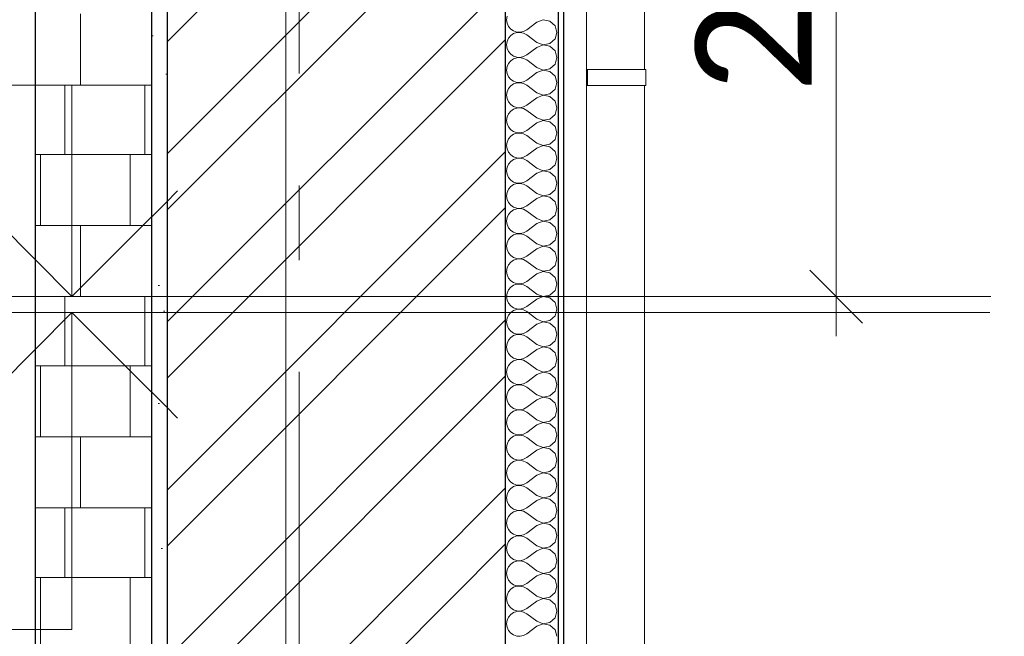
# Model space of a CAD drawing. Header units: millimetres. Extents: x -28821 to 130709, y -7627 to 10914.
# Tile 81 of 111: x 115726 to 117590, y -1549 to -382. Entities that reach past the tile are written whole.
import ezdxf
from ezdxf.enums import TextEntityAlignment as Align

# ---------------------------------------------------------------- set-up
doc = ezdxf.new("R2010")
doc.units = ezdxf.units.MM
doc.header["$MEASUREMENT"] = 0
doc.set_wipeout_variables(frame=1)
doc.linetypes.add('Wipeout_Contour', pattern=[1000, 0, -1000])
doc.linetypes.add('Штрих-Штриховая', pattern=[1093.611073, 529.166651, -211.666656, 141.111112, -211.666656])
for name, color, linetype, lineweight in [('2D - Общий_Ном._пера__74', 255, 'Continuous', 0), ('Конструктив - Стены Несущие_Ном._пера__101', 253, 'Continuous', 5), ('Конструктив - Стены Несущие_Ном._пера__21', 7, 'Continuous', 30), ('Новый_1 ВОДОСТОК_Ном._пера__141', 7, 'Continuous', 20), ('Новый_1_  перегородки НОВЫЕ_Ном._пера__1', 7, 'Continuous', 15), ('Новый_1_  перегородки НОВЫЕ_Ном._пера__21', 7, 'Continuous', 30), ('Размер - Осевые Размеры_Ном._пера__1', 7, 'Continuous', 15), ('Размер - Отметка Уровня_Ном._пера__120', 7, 'Continuous', 5), ('Элемент Модели - Оси_Ном._пера__1', 7, 'Continuous', 15), ('Элемент Модели - Оси_Ном._пера__2', 8, 'Continuous', 15)]:
    doc.layers.add(name, color=color, linetype=linetype, lineweight=lineweight)
for name, color, linetype in [('Конструктив - Стены Несущие', 7, 'Continuous'), ('Новый_1 ВОДОСТОК', 7, 'Continuous'), ('Новый_1_  перегородки НОВЫЕ', 7, 'Continuous'), ('Размер - Осевые Размеры', 7, 'Continuous'), ('Размер - Отметка Уровня', 7, 'Continuous'), ('Элемент Модели - Оси', 7, 'Continuous')]:
    doc.layers.add(name, color=color, linetype=linetype)
doc.styles.add('СГЕНЕРИР_СТИЛЬ_1', font='arial.ttf')
doc.styles.add('СГЕНЕРИР_СТИЛЬ_3', font='calibri.ttf')
doc.dimstyles.new('СГЕНЕРИР_СТИЛЬ__5', dxfattribs={"dimtxt": 220.000005, "dimasz": 95, "dimexe": 0.18, "dimexo": 50, "dimgap": 0, "dimtad": 1, "dimdec": 0, "dimzin": 0, "dimdsep": 46, "dimtxsty": 'СГЕНЕРИР_СТИЛЬ_3', "dimblk": 'ARROWHEAD_6', "dimblk1": 'ARROWHEAD_6', "dimblk2": 'ARROWHEAD_6', "dimcen": 0.09, "dimclrd": 7, "dimclre": 7, "dimclrt": 7, "dimazin": 0, "dimtfac": 1, "dimtdec": 4, "dimtmove": 0, "dimatfit": 3, "dimfxl": 1, "dimtolj": 1, "dimtzin": 0, "dimarcsym": 0})
pattern_1 = [(45, (90931.04, -2556.36), (-111.3693, 111.3693), [0, -105, 0, -157.5]), (110, (91281.04, -2556.36), (148.0016, 53.8682), [0, -77, 0, -133])]

# ---------------------------------------------------------------- blocks, each defined once
blk = doc.blocks.new('*X498', base_point=(90931, -2906.4))
at = {"layer": 'Новый_1_  перегородки НОВЫЕ_Ном._пера__1', "color": 7, "linetype": 'Continuous', "lineweight": 15}
for p, q in [((115841.3, -506.4), (115841.3, -371.6)), ((115755.1, -506.4), (115975.3, -506.4)), ((115811.1, -637.7), (115811.1, -506.4)), ((115962.6, -637.7), (115962.6, -506.4)), ((115755.1, -637.7), (115975.3, -637.7)), ((115765.1, -771.6), (115765.1, -637.7)), ((115935.1, -771.6), (115935.1, -637.7)), ((115755.1, -771.6), (115975.3, -771.6)), ((115841.3, -906.4), (115841.3, -771.6)), ((115755.1, -906.4), (115975.3, -906.4)), ((115811.1, -1037.7), (115811.1, -906.4)), ((115962.6, -1037.7), (115962.6, -906.4)), ((115755.1, -1037.7), (115975.3, -1037.7)), ((115765.1, -1171.6), (115765.1, -1037.7)), ((115935.1, -1171.6), (115935.1, -1037.7)), ((115755.1, -1171.6), (115975.3, -1171.6)), ((115841.3, -1306.4), (115841.3, -1171.6)), ((115755.1, -1306.4), (115975.3, -1306.4)), ((115811.1, -1437.7), (115811.1, -1306.4)), ((115962.6, -1437.7), (115962.6, -1306.4)), ((115755.1, -1437.7), (115975.3, -1437.7)), ((115765.1, -1571.6), (115765.1, -1437.7)), ((115935.1, -1571.6), (115935.1, -1437.7))]:
    blk.add_line(p, q, dxfattribs=at)
blk = doc.blocks.new('*X499', base_point=(90931, -2906.4))
at = {"layer": 'Новый_1_  перегородки НОВЫЕ_Ном._пера__1', "color": 7, "linetype": 'Continuous', "lineweight": 15}
for p, q in [((115841.3, -506.4), (115841.3, -371.6)), ((115755.1, -506.4), (115975.3, -506.4)), ((115811.1, -637.7), (115811.1, -506.4)), ((115962.6, -637.7), (115962.6, -506.4)), ((115755.1, -637.7), (115975.3, -637.7)), ((115765.1, -771.6), (115765.1, -637.7)), ((115935.1, -771.6), (115935.1, -637.7)), ((115755.1, -771.6), (115975.3, -771.6)), ((115841.3, -906.4), (115841.3, -771.6)), ((115755.1, -906.4), (115975.3, -906.4)), ((115811.1, -1037.7), (115811.1, -906.4)), ((115962.6, -1037.7), (115962.6, -906.4)), ((115755.1, -1037.7), (115975.3, -1037.7)), ((115765.1, -1171.6), (115765.1, -1037.7)), ((115935.1, -1171.6), (115935.1, -1037.7)), ((115755.1, -1171.6), (115975.3, -1171.6)), ((115841.3, -1306.4), (115841.3, -1171.6)), ((115755.1, -1306.4), (115975.3, -1306.4)), ((115811.1, -1437.7), (115811.1, -1306.4)), ((115962.6, -1437.7), (115962.6, -1306.4)), ((115755.1, -1437.7), (115975.3, -1437.7)), ((115765.1, -1571.6), (115765.1, -1437.7)), ((115935.1, -1571.6), (115935.1, -1437.7))]:
    blk.add_line(p, q, dxfattribs=at)
blk = doc.blocks.new('Элемент Разреза_416_3', base_point=(90931, -2906.4))
at = {"layer": 'Новый_1_  перегородки НОВЫЕ_Ном._пера__21', "color": 7, "linetype": 'Continuous', "lineweight": 30}
blk.add_line((115755.1, 503.6), (115755.1, -2906.4), dxfattribs=at)
at = {"layer": 'Новый_1_  перегородки НОВЫЕ', "lineweight": 0}
for name in ['*X498', '*X499']:
    blk.add_blockref(name, (90931, -2906.4), dxfattribs=at)
blk = doc.blocks.new('Элемент Разреза_553_3', base_point=(90931, -2906.4))
at = {"layer": 'Новый_1 ВОДОСТОК_Ном._пера__141', "color": 7, "linetype": 'Continuous', "lineweight": 20}
for p, q in [((116799.1, 7108.8), (116799.1, -2606.7)), ((116909.1, 1493.3), (116909.1, -476.7)), ((116801.2, -476.7), (116799.2, -476.7)), ((116799.2, -506.7), (116799.2, -476.7)), ((116854.2, -476.7), (116801.2, -476.7)), ((116801.2, -506.7), (116801.2, -476.7)), ((116876, -476.7), (116854.2, -476.7)), ((116894.5, -476.7), (116876, -476.7)), ((116906.9, -476.7), (116894.5, -476.7)), ((116911.2, -476.7), (116906.9, -476.7)), ((116911.2, -506.7), (116911.2, -476.7)), ((116801.2, -506.7), (116799.2, -506.7)), ((116854.2, -506.7), (116801.2, -506.7)), ((116876, -506.7), (116854.2, -506.7)), ((116894.5, -506.7), (116876, -506.7)), ((116906.9, -506.7), (116894.5, -506.7)), ((116911.2, -506.7), (116906.9, -506.7)), ((116909.1, -506.7), (116909.1, -2476.7))]:
    blk.add_line(p, q, dxfattribs=at)
blk = doc.blocks.new('*X648', base_point=(90931, -2906.4))
at = {"layer": 'Конструктив - Стены Несущие_Ном._пера__101', "color": 253, "linetype": 'Continuous', "lineweight": 5}
for p, q in [((116648.6, -376), (116647.7, -382.5)), ((116647.7, -382.5), (116648.6, -389.1)), ((116648.6, -389.1), (116651.3, -395.1)), ((116704.8, -387.3), (116685.8, -401.6)), ((116717, -382.6), (116704.8, -387.3)), ((116729.8, -385.1), (116717, -382.6)), ((116739.4, -393.8), (116729.8, -385.1)), ((116651.3, -395.1), (116655.5, -400.1)), ((116655.5, -400.1), (116660.9, -403.8)), ((116660.9, -408.9), (116655.5, -412.6)), ((116660.9, -403.8), (116667.1, -405.9)), ((116667.1, -406.8), (116660.9, -408.9)), ((116667.1, -405.9), (116673.7, -406.3)), ((116673.7, -406.5), (116667.1, -406.8)), ((116673.7, -406.3), (116680, -404.8)), ((116680, -407.9), (116673.7, -406.5)), ((116680, -404.8), (116685.8, -401.6)), ((116685.8, -411.1), (116680, -407.9)), ((116742.9, -406.4), (116739.4, -393.8)), ((116739.4, -418.9), (116742.9, -406.4)), ((116648.6, -423.7), (116647.7, -430.2)), ((116651.3, -417.6), (116648.6, -423.7)), ((116655.5, -412.6), (116651.3, -417.6)), ((116704.8, -425.4), (116685.8, -411.1)), ((116704.8, -425.4), (116717, -430.1)), ((116717, -430.1), (116729.8, -427.7)), ((116729.8, -427.7), (116739.4, -418.9)), ((116647.7, -430.2), (116648.6, -436.7)), ((116648.6, -436.7), (116651.3, -442.7)), ((116651.3, -442.7), (116655.5, -447.7)), ((116704.8, -434.9), (116685.8, -449.2)), ((116717, -430.3), (116704.8, -434.9)), ((116729.8, -432.7), (116717, -430.3)), ((116739.4, -441.5), (116729.8, -432.7)), ((116742.9, -454), (116739.4, -441.5)), ((116651.3, -465.3), (116648.6, -471.3)), ((116655.5, -460.2), (116651.3, -465.3)), ((116655.5, -447.7), (116660.9, -451.5)), ((116660.9, -456.5), (116655.5, -460.2)), ((116660.9, -451.5), (116667.1, -453.6)), ((116667.1, -454.4), (116660.9, -456.5)), ((116667.1, -453.6), (116673.7, -453.9)), ((116673.7, -454.1), (116667.1, -454.4)), ((116673.7, -453.9), (116680, -452.4)), ((116680, -455.6), (116673.7, -454.1)), ((116680, -452.4), (116685.8, -449.2)), ((116685.8, -458.7), (116680, -455.6)), ((116704.8, -473), (116685.8, -458.7)), ((116739.4, -466.5), (116742.9, -454)), ((116648.6, -471.3), (116647.7, -477.8)), ((116647.7, -477.8), (116648.6, -484.3)), ((116648.6, -484.3), (116651.3, -490.3)), ((116704.8, -482.5), (116685.8, -496.8)), ((116704.8, -473), (116717, -477.7)), ((116717, -477.9), (116704.8, -482.5)), ((116717, -477.7), (116729.8, -475.3)), ((116729.8, -480.3), (116717, -477.9)), ((116729.8, -475.3), (116739.4, -466.5)), ((116739.4, -489.1), (116729.8, -480.3)), ((116651.3, -490.3), (116655.5, -495.4)), ((116655.5, -495.4), (116660.9, -499.1)), ((116660.9, -499.1), (116667.1, -501.2)), ((116667.1, -502), (116660.9, -504.1)), ((116667.1, -501.2), (116673.7, -501.5)), ((116673.7, -501.7), (116667.1, -502)), ((116673.7, -501.5), (116680, -500)), ((116680, -503.2), (116673.7, -501.7)), ((116680, -500), (116685.8, -496.8)), ((116685.8, -506.4), (116680, -503.2)), ((116742.9, -501.6), (116739.4, -489.1)), ((116739.4, -514.1), (116742.9, -501.6)), ((116648.6, -518.9), (116647.7, -525.4)), ((116651.3, -512.9), (116648.6, -518.9)), ((116655.5, -507.8), (116651.3, -512.9)), ((116660.9, -504.1), (116655.5, -507.8)), ((116704.8, -520.6), (116685.8, -506.4)), ((116704.8, -520.6), (116717, -525.3)), ((116729.8, -522.9), (116739.4, -514.1)), ((116647.7, -525.4), (116648.6, -531.9)), ((116648.6, -531.9), (116651.3, -537.9)), ((116651.3, -537.9), (116655.5, -543)), ((116704.8, -530.2), (116685.8, -544.5)), ((116717, -525.5), (116704.8, -530.2)), ((116717, -525.3), (116729.8, -522.9)), ((116729.8, -527.9), (116717, -525.5)), ((116739.4, -536.7), (116729.8, -527.9)), ((116742.9, -549.2), (116739.4, -536.7)), ((116655.5, -555.4), (116651.3, -560.5)), ((116655.5, -543), (116660.9, -546.7)), ((116660.9, -551.7), (116655.5, -555.4)), ((116660.9, -546.7), (116667.1, -548.8)), ((116667.1, -549.6), (116660.9, -551.7)), ((116667.1, -548.8), (116673.7, -549.1)), ((116673.7, -549.3), (116667.1, -549.6)), ((116673.7, -549.1), (116680, -547.6)), ((116680, -550.8), (116673.7, -549.3)), ((116680, -547.6), (116685.8, -544.5)), ((116685.8, -554), (116680, -550.8)), ((116704.8, -568.3), (116685.8, -554)), ((116739.4, -561.7), (116742.9, -549.2)), ((116648.6, -566.5), (116647.7, -573)), ((116647.7, -573), (116648.6, -579.5)), ((116651.3, -560.5), (116648.6, -566.5)), ((116704.8, -577.8), (116685.8, -592.1)), ((116704.8, -568.3), (116717, -572.9)), ((116717, -573.1), (116704.8, -577.8)), ((116717, -572.9), (116729.8, -570.5)), ((116729.8, -575.5), (116717, -573.1)), ((116729.8, -570.5), (116739.4, -561.7)), ((116739.4, -584.3), (116729.8, -575.5)), ((116648.6, -579.5), (116651.3, -585.5)), ((116651.3, -585.5), (116655.5, -590.6)), ((116655.5, -590.6), (116660.9, -594.3)), ((116660.9, -594.3), (116667.1, -596.4)), ((116667.1, -596.4), (116673.7, -596.7)), ((116673.7, -596.7), (116680, -595.2)), ((116680, -595.2), (116685.8, -592.1)), ((116742.9, -596.8), (116739.4, -584.3)), ((116648.6, -614.1), (116647.7, -620.6)), ((116651.3, -608.1), (116648.6, -614.1)), ((116655.5, -603.1), (116651.3, -608.1)), ((116660.9, -599.3), (116655.5, -603.1)), ((116667.1, -597.2), (116660.9, -599.3)), ((116673.7, -596.9), (116667.1, -597.2)), ((116680, -598.4), (116673.7, -596.9)), ((116685.8, -601.6), (116680, -598.4)), ((116704.8, -615.9), (116685.8, -601.6)), ((116729.8, -618.1), (116739.4, -609.4)), ((116739.4, -609.4), (116742.9, -596.8)), ((116647.7, -620.6), (116648.6, -627.1)), ((116648.6, -627.1), (116651.3, -633.2)), ((116651.3, -633.2), (116655.5, -638.2)), ((116704.8, -625.4), (116685.8, -639.7)), ((116704.8, -615.9), (116717, -620.5)), ((116717, -620.7), (116704.8, -625.4)), ((116717, -620.5), (116729.8, -618.1)), ((116729.8, -623.2), (116717, -620.7)), ((116739.4, -631.9), (116729.8, -623.2)), ((116742.9, -644.5), (116739.4, -631.9)), ((116655.5, -650.7), (116651.3, -655.7)), ((116655.5, -638.2), (116660.9, -641.9)), ((116660.9, -647), (116655.5, -650.7)), ((116660.9, -641.9), (116667.1, -644)), ((116667.1, -644.9), (116660.9, -647)), ((116667.1, -644), (116673.7, -644.4)), ((116673.7, -644.5), (116667.1, -644.9)), ((116673.7, -644.4), (116680, -642.9)), ((116680, -646), (116673.7, -644.5)), ((116680, -642.9), (116685.8, -639.7)), ((116685.8, -649.2), (116680, -646)), ((116704.8, -663.5), (116685.8, -649.2)), ((116739.4, -657), (116742.9, -644.5)), ((116648.6, -661.8), (116647.7, -668.3)), ((116647.7, -668.3), (116648.6, -674.8)), ((116651.3, -655.7), (116648.6, -661.8)), ((116704.8, -663.5), (116717, -668.2)), ((116717, -668.4), (116704.8, -673)), ((116717, -668.2), (116729.8, -665.7)), ((116729.8, -670.8), (116717, -668.4)), ((116729.8, -665.7), (116739.4, -657)), ((116739.4, -679.6), (116729.8, -670.8)), ((116648.6, -674.8), (116651.3, -680.8)), ((116651.3, -680.8), (116655.5, -685.8)), ((116655.5, -685.8), (116660.9, -689.6)), ((116660.9, -689.6), (116667.1, -691.7)), ((116680, -690.5), (116685.8, -687.3)), ((116704.8, -673), (116685.8, -687.3)), ((116742.9, -692.1), (116739.4, -679.6)), ((116651.3, -703.4), (116648.6, -709.4)), ((116655.5, -698.3), (116651.3, -703.4)), ((116660.9, -694.6), (116655.5, -698.3)), ((116667.1, -692.5), (116660.9, -694.6)), ((116667.1, -691.7), (116673.7, -692)), ((116673.7, -692.2), (116667.1, -692.5)), ((116673.7, -692), (116680, -690.5)), ((116680, -693.7), (116673.7, -692.2)), ((116685.8, -696.8), (116680, -693.7)), ((116704.8, -711.1), (116685.8, -696.8)), ((116729.8, -713.4), (116739.4, -704.6)), ((116739.4, -704.6), (116742.9, -692.1)), ((116648.6, -709.4), (116647.7, -715.9)), ((116647.7, -715.9), (116648.6, -722.4)), ((116648.6, -722.4), (116651.3, -728.4)), ((116704.8, -720.6), (116685.8, -734.9)), ((116704.8, -711.1), (116717, -715.8)), ((116717, -716), (116704.8, -720.6)), ((116717, -715.8), (116729.8, -713.4)), ((116729.8, -718.4), (116717, -716)), ((116739.4, -727.2), (116729.8, -718.4)), ((116651.3, -728.4), (116655.5, -733.5)), ((116655.5, -733.5), (116660.9, -737.2)), ((116660.9, -742.2), (116655.5, -745.9)), ((116660.9, -737.2), (116667.1, -739.3)), ((116667.1, -740.1), (116660.9, -742.2)), ((116667.1, -739.3), (116673.7, -739.6)), ((116673.7, -739.8), (116667.1, -740.1)), ((116673.7, -739.6), (116680, -738.1)), ((116680, -741.3), (116673.7, -739.8)), ((116680, -738.1), (116685.8, -734.9)), ((116685.8, -744.5), (116680, -741.3)), ((116704.8, -758.7), (116685.8, -744.5)), ((116742.9, -739.7), (116739.4, -727.2)), ((116739.4, -752.2), (116742.9, -739.7)), ((116648.6, -757), (116647.7, -763.5)), ((116647.7, -763.5), (116648.6, -770)), ((116651.3, -751), (116648.6, -757)), ((116655.5, -745.9), (116651.3, -751)), ((116704.8, -758.7), (116717, -763.4)), ((116717, -763.6), (116704.8, -768.3)), ((116717, -763.4), (116729.8, -761)), ((116729.8, -766), (116717, -763.6)), ((116729.8, -761), (116739.4, -752.2)), ((116648.6, -770), (116651.3, -776)), ((116651.3, -776), (116655.5, -781.1)), ((116655.5, -781.1), (116660.9, -784.8)), ((116680, -785.7), (116685.8, -782.5)), ((116704.8, -768.3), (116685.8, -782.5)), ((116739.4, -774.8), (116729.8, -766)), ((116742.9, -787.3), (116739.4, -774.8)), ((116651.3, -798.6), (116648.6, -804.6)), ((116655.5, -793.5), (116651.3, -798.6)), ((116660.9, -789.8), (116655.5, -793.5)), ((116660.9, -784.8), (116667.1, -786.9)), ((116667.1, -787.7), (116660.9, -789.8)), ((116667.1, -786.9), (116673.7, -787.2)), ((116673.7, -787.4), (116667.1, -787.7)), ((116673.7, -787.2), (116680, -785.7)), ((116680, -788.9), (116673.7, -787.4)), ((116685.8, -792.1), (116680, -788.9)), ((116704.8, -806.4), (116685.8, -792.1)), ((116729.8, -808.6), (116739.4, -799.8)), ((116739.4, -799.8), (116742.9, -787.3)), ((116648.6, -804.6), (116647.7, -811.1)), ((116647.7, -811.1), (116648.6, -817.6)), ((116648.6, -817.6), (116651.3, -823.6)), ((116704.8, -815.9), (116685.8, -830.2)), ((116704.8, -806.4), (116717, -811)), ((116717, -811.2), (116704.8, -815.9)), ((116717, -811), (116729.8, -808.6)), ((116729.8, -813.6), (116717, -811.2)), ((116739.4, -822.4), (116729.8, -813.6)), ((116651.3, -823.6), (116655.5, -828.7)), ((116655.5, -828.7), (116660.9, -832.4)), ((116660.9, -837.4), (116655.5, -841.2)), ((116660.9, -832.4), (116667.1, -834.5)), ((116667.1, -835.3), (116660.9, -837.4)), ((116667.1, -834.5), (116673.7, -834.8)), ((116673.7, -835), (116667.1, -835.3)), ((116673.7, -834.8), (116680, -833.3)), ((116680, -836.5), (116673.7, -835)), ((116680, -833.3), (116685.8, -830.2)), ((116685.8, -839.7), (116680, -836.5)), ((116742.9, -834.9), (116739.4, -822.4)), ((116739.4, -847.4), (116742.9, -834.9)), ((116648.6, -852.2), (116647.7, -858.7)), ((116651.3, -846.2), (116648.6, -852.2)), ((116655.5, -841.2), (116651.3, -846.2)), ((116704.8, -854), (116685.8, -839.7)), ((116704.8, -854), (116717, -858.6)), ((116717, -858.6), (116729.8, -856.2)), ((116729.8, -856.2), (116739.4, -847.4)), ((116647.7, -858.7), (116648.6, -865.2)), ((116648.6, -865.2), (116651.3, -871.3)), ((116651.3, -871.3), (116655.5, -876.3)), ((116704.8, -863.5), (116685.8, -877.8)), ((116717, -858.8), (116704.8, -863.5)), ((116729.8, -861.3), (116717, -858.8)), ((116739.4, -870), (116729.8, -861.3)), ((116742.9, -882.5), (116739.4, -870)), ((116651.3, -893.8), (116648.6, -899.9)), ((116655.5, -888.8), (116651.3, -893.8)), ((116655.5, -876.3), (116660.9, -880)), ((116660.9, -885.1), (116655.5, -888.8)), ((116660.9, -880), (116667.1, -882.1)), ((116667.1, -883), (116660.9, -885.1)), ((116667.1, -882.1), (116673.7, -882.5)), ((116673.7, -882.6), (116667.1, -883)), ((116673.7, -882.5), (116680, -881)), ((116680, -884.1), (116673.7, -882.6)), ((116680, -881), (116685.8, -877.8)), ((116685.8, -887.3), (116680, -884.1)), ((116704.8, -901.6), (116685.8, -887.3)), ((116739.4, -895.1), (116742.9, -882.5)), ((116648.6, -899.9), (116647.7, -906.4)), ((116647.7, -906.4), (116648.6, -912.9)), ((116648.6, -912.9), (116651.3, -918.9)), ((116704.8, -911.1), (116685.8, -925.4)), ((116704.8, -901.6), (116717, -906.3)), ((116717, -906.5), (116704.8, -911.1)), ((116717, -906.3), (116729.8, -903.8)), ((116729.8, -908.9), (116717, -906.5)), ((116729.8, -903.8), (116739.4, -895.1)), ((116739.4, -917.6), (116729.8, -908.9)), ((116651.3, -918.9), (116655.5, -923.9)), ((116655.5, -923.9), (116660.9, -927.7)), ((116660.9, -927.7), (116667.1, -929.8)), ((116667.1, -930.6), (116660.9, -932.7)), ((116667.1, -929.8), (116673.7, -930.1)), ((116673.7, -930.3), (116667.1, -930.6)), ((116673.7, -930.1), (116680, -928.6)), ((116680, -931.7), (116673.7, -930.3)), ((116680, -928.6), (116685.8, -925.4)), ((116685.8, -934.9), (116680, -931.7)), ((116742.9, -930.2), (116739.4, -917.6)), ((116739.4, -942.7), (116742.9, -930.2)), ((116648.6, -947.5), (116647.7, -954)), ((116651.3, -941.5), (116648.6, -947.5)), ((116655.5, -936.4), (116651.3, -941.5)), ((116660.9, -932.7), (116655.5, -936.4)), ((116704.8, -949.2), (116685.8, -934.9)), ((116704.8, -949.2), (116717, -953.9)), ((116729.8, -951.5), (116739.4, -942.7)), ((116647.7, -954), (116648.6, -960.5)), ((116648.6, -960.5), (116651.3, -966.5)), ((116651.3, -966.5), (116655.5, -971.6)), ((116704.8, -958.7), (116685.8, -973)), ((116717, -954.1), (116704.8, -958.7)), ((116717, -953.9), (116729.8, -951.5)), ((116729.8, -956.5), (116717, -954.1)), ((116739.4, -965.3), (116729.8, -956.5)), ((116742.9, -977.8), (116739.4, -965.3)), ((116655.5, -984), (116651.3, -989.1)), ((116655.5, -971.6), (116660.9, -975.3)), ((116660.9, -980.3), (116655.5, -984)), ((116660.9, -975.3), (116667.1, -977.4)), ((116667.1, -978.2), (116660.9, -980.3)), ((116667.1, -977.4), (116673.7, -977.7)), ((116673.7, -977.9), (116667.1, -978.2)), ((116673.7, -977.7), (116680, -976.2)), ((116680, -979.4), (116673.7, -977.9)), ((116680, -976.2), (116685.8, -973)), ((116685.8, -982.5), (116680, -979.4)), ((116704.8, -996.8), (116685.8, -982.5)), ((116739.4, -990.3), (116742.9, -977.8)), ((116648.6, -995.1), (116647.7, -1001.6)), ((116647.7, -1001.6), (116648.6, -1008.1)), ((116651.3, -989.1), (116648.6, -995.1)), ((116704.8, -1006.4), (116685.8, -1020.6)), ((116704.8, -996.8), (116717, -1001.5)), ((116717, -1001.7), (116704.8, -1006.4)), ((116717, -1001.5), (116729.8, -999.1)), ((116729.8, -1004.1), (116717, -1001.7)), ((116729.8, -999.1), (116739.4, -990.3)), ((116739.4, -1012.9), (116729.8, -1004.1)), ((116648.6, -1008.1), (116651.3, -1014.1)), ((116651.3, -1014.1), (116655.5, -1019.2)), ((116655.5, -1019.2), (116660.9, -1022.9)), ((116660.9, -1022.9), (116667.1, -1025)), ((116667.1, -1025), (116673.7, -1025.3)), ((116673.7, -1025.3), (116680, -1023.8)), ((116680, -1023.8), (116685.8, -1020.6)), ((116742.9, -1025.4), (116739.4, -1012.9)), ((116648.6, -1042.7), (116647.7, -1049.2)), ((116651.3, -1036.7), (116648.6, -1042.7)), ((116655.5, -1031.6), (116651.3, -1036.7)), ((116660.9, -1027.9), (116655.5, -1031.6)), ((116667.1, -1025.8), (116660.9, -1027.9)), ((116673.7, -1025.5), (116667.1, -1025.8)), ((116680, -1027), (116673.7, -1025.5)), ((116685.8, -1030.2), (116680, -1027)), ((116704.8, -1044.5), (116685.8, -1030.2)), ((116729.8, -1046.7), (116739.4, -1037.9)), ((116739.4, -1037.9), (116742.9, -1025.4)), ((116647.7, -1049.2), (116648.6, -1055.7)), ((116648.6, -1055.7), (116651.3, -1061.7)), ((116651.3, -1061.7), (116655.5, -1066.8)), ((116704.8, -1054), (116685.8, -1068.3)), ((116704.8, -1044.5), (116717, -1049.1)), ((116717, -1049.3), (116704.8, -1054)), ((116717, -1049.1), (116729.8, -1046.7)), ((116729.8, -1051.7), (116717, -1049.3)), ((116739.4, -1060.5), (116729.8, -1051.7)), ((116742.9, -1073), (116739.4, -1060.5)), ((116655.5, -1079.3), (116651.3, -1084.3)), ((116655.5, -1066.8), (116660.9, -1070.5)), ((116660.9, -1075.5), (116655.5, -1079.3)), ((116660.9, -1070.5), (116667.1, -1072.6)), ((116667.1, -1073.4), (116660.9, -1075.5)), ((116667.1, -1072.6), (116673.7, -1072.9)), ((116673.7, -1073.1), (116667.1, -1073.4)), ((116673.7, -1072.9), (116680, -1071.4)), ((116680, -1074.6), (116673.7, -1073.1)), ((116680, -1071.4), (116685.8, -1068.3)), ((116685.8, -1077.8), (116680, -1074.6)), ((116704.8, -1092.1), (116685.8, -1077.8)), ((116739.4, -1085.5), (116742.9, -1073)), ((116648.6, -1090.3), (116647.7, -1096.8)), ((116647.7, -1096.8), (116648.6, -1103.3)), ((116651.3, -1084.3), (116648.6, -1090.3)), ((116704.8, -1092.1), (116717, -1096.7)), ((116717, -1096.9), (116704.8, -1101.6)), ((116717, -1096.7), (116729.8, -1094.3)), ((116729.8, -1099.3), (116717, -1096.9)), ((116729.8, -1094.3), (116739.4, -1085.5)), ((116739.4, -1108.1), (116729.8, -1099.3)), ((116648.6, -1103.3), (116651.3, -1109.4)), ((116651.3, -1109.4), (116655.5, -1114.4)), ((116655.5, -1114.4), (116660.9, -1118.1)), ((116660.9, -1118.1), (116667.1, -1120.2)), ((116680, -1119.1), (116685.8, -1115.9)), ((116704.8, -1101.6), (116685.8, -1115.9)), ((116742.9, -1120.6), (116739.4, -1108.1)), ((116651.3, -1131.9), (116648.6, -1137.9)), ((116655.5, -1126.9), (116651.3, -1131.9)), ((116660.9, -1123.2), (116655.5, -1126.9)), ((116667.1, -1121.1), (116660.9, -1123.2)), ((116667.1, -1120.2), (116673.7, -1120.5)), ((116673.7, -1120.7), (116667.1, -1121.1)), ((116673.7, -1120.5), (116680, -1119.1)), ((116680, -1122.2), (116673.7, -1120.7)), ((116685.8, -1125.4), (116680, -1122.2)), ((116704.8, -1139.7), (116685.8, -1125.4)), ((116729.8, -1141.9), (116739.4, -1133.2)), ((116739.4, -1133.2), (116742.9, -1120.6)), ((116648.6, -1137.9), (116647.7, -1144.5)), ((116647.7, -1144.5), (116648.6, -1151)), ((116648.6, -1151), (116651.3, -1157)), ((116704.8, -1149.2), (116685.8, -1163.5)), ((116704.8, -1139.7), (116717, -1144.4)), ((116717, -1144.5), (116704.8, -1149.2)), ((116717, -1144.4), (116729.8, -1141.9)), ((116729.8, -1147), (116717, -1144.5)), ((116739.4, -1155.7), (116729.8, -1147)), ((116651.3, -1157), (116655.5, -1162)), ((116655.5, -1162), (116660.9, -1165.7)), ((116660.9, -1170.8), (116655.5, -1174.5)), ((116660.9, -1165.7), (116667.1, -1167.8)), ((116667.1, -1168.7), (116660.9, -1170.8)), ((116667.1, -1167.8), (116673.7, -1168.2)), ((116673.7, -1168.4), (116667.1, -1168.7)), ((116673.7, -1168.2), (116680, -1166.7)), ((116680, -1169.8), (116673.7, -1168.4)), ((116680, -1166.7), (116685.8, -1163.5)), ((116685.8, -1173), (116680, -1169.8)), ((116704.8, -1187.3), (116685.8, -1173)), ((116742.9, -1168.3), (116739.4, -1155.7)), ((116739.4, -1180.8), (116742.9, -1168.3)), ((116648.6, -1185.6), (116647.7, -1192.1)), ((116647.7, -1192.1), (116648.6, -1198.6)), ((116651.3, -1179.6), (116648.6, -1185.6)), ((116655.5, -1174.5), (116651.3, -1179.6)), ((116704.8, -1187.3), (116717, -1192)), ((116717, -1192.2), (116704.8, -1196.8)), ((116717, -1192), (116729.8, -1189.6)), ((116729.8, -1194.6), (116717, -1192.2)), ((116729.8, -1189.6), (116739.4, -1180.8)), ((116648.6, -1198.6), (116651.3, -1204.6)), ((116651.3, -1204.6), (116655.5, -1209.6)), ((116655.5, -1209.6), (116660.9, -1213.4)), ((116680, -1214.3), (116685.8, -1211.1)), ((116704.8, -1196.8), (116685.8, -1211.1)), ((116739.4, -1203.4), (116729.8, -1194.6)), ((116742.9, -1215.9), (116739.4, -1203.4)), ((116651.3, -1227.2), (116648.6, -1233.2)), ((116655.5, -1222.1), (116651.3, -1227.2)), ((116660.9, -1218.4), (116655.5, -1222.1)), ((116660.9, -1213.4), (116667.1, -1215.5)), ((116667.1, -1216.3), (116660.9, -1218.4)), ((116667.1, -1215.5), (116673.7, -1215.8)), ((116673.7, -1216), (116667.1, -1216.3)), ((116673.7, -1215.8), (116680, -1214.3)), ((116680, -1217.5), (116673.7, -1216)), ((116685.8, -1220.6), (116680, -1217.5)), ((116704.8, -1234.9), (116685.8, -1220.6)), ((116729.8, -1237.2), (116739.4, -1228.4)), ((116739.4, -1228.4), (116742.9, -1215.9)), ((116648.6, -1233.2), (116647.7, -1239.7)), ((116647.7, -1239.7), (116648.6, -1246.2)), ((116648.6, -1246.2), (116651.3, -1252.2)), ((116704.8, -1244.5), (116685.8, -1258.7)), ((116704.8, -1234.9), (116717, -1239.6)), ((116717, -1239.8), (116704.8, -1244.5)), ((116717, -1239.6), (116729.8, -1237.2)), ((116729.8, -1242.2), (116717, -1239.8)), ((116739.4, -1251), (116729.8, -1242.2)), ((116651.3, -1252.2), (116655.5, -1257.3)), ((116655.5, -1257.3), (116660.9, -1261)), ((116660.9, -1266), (116655.5, -1269.7)), ((116660.9, -1261), (116667.1, -1263.1)), ((116667.1, -1263.9), (116660.9, -1266)), ((116667.1, -1263.1), (116673.7, -1263.4)), ((116673.7, -1263.6), (116667.1, -1263.9)), ((116673.7, -1263.4), (116680, -1261.9)), ((116680, -1265.1), (116673.7, -1263.6)), ((116680, -1261.9), (116685.8, -1258.7)), ((116685.8, -1268.3), (116680, -1265.1)), ((116742.9, -1263.5), (116739.4, -1251)), ((116739.4, -1276), (116742.9, -1263.5)), ((116648.6, -1280.8), (116647.7, -1287.3)), ((116651.3, -1274.8), (116648.6, -1280.8)), ((116655.5, -1269.7), (116651.3, -1274.8)), ((116704.8, -1282.5), (116685.8, -1268.3)), ((116704.8, -1282.5), (116717, -1287.2)), ((116717, -1287.2), (116729.8, -1284.8)), ((116729.8, -1284.8), (116739.4, -1276)), ((116647.7, -1287.3), (116648.6, -1293.8)), ((116648.6, -1293.8), (116651.3, -1299.8)), ((116651.3, -1299.8), (116655.5, -1304.9)), ((116704.8, -1292.1), (116685.8, -1306.4)), ((116717, -1287.4), (116704.8, -1292.1)), ((116729.8, -1289.8), (116717, -1287.4)), ((116739.4, -1298.6), (116729.8, -1289.8)), ((116742.9, -1311.1), (116739.4, -1298.6)), ((116651.3, -1322.4), (116648.6, -1328.4)), ((116655.5, -1317.4), (116651.3, -1322.4)), ((116655.5, -1304.9), (116660.9, -1308.6)), ((116660.9, -1313.6), (116655.5, -1317.4)), ((116660.9, -1308.6), (116667.1, -1310.7)), ((116667.1, -1311.5), (116660.9, -1313.6)), ((116667.1, -1310.7), (116673.7, -1311)), ((116673.7, -1311.2), (116667.1, -1311.5)), ((116673.7, -1311), (116680, -1309.5)), ((116680, -1312.7), (116673.7, -1311.2)), ((116680, -1309.5), (116685.8, -1306.4)), ((116685.8, -1315.9), (116680, -1312.7)), ((116704.8, -1330.2), (116685.8, -1315.9)), ((116739.4, -1323.6), (116742.9, -1311.1)), ((116648.6, -1328.4), (116647.7, -1334.9)), ((116647.7, -1334.9), (116648.6, -1341.4)), ((116648.6, -1341.4), (116651.3, -1347.4)), ((116704.8, -1339.7), (116685.8, -1354)), ((116704.8, -1330.2), (116717, -1334.8)), ((116717, -1335), (116704.8, -1339.7)), ((116717, -1334.8), (116729.8, -1332.4)), ((116729.8, -1337.4), (116717, -1335)), ((116729.8, -1332.4), (116739.4, -1323.6)), ((116739.4, -1346.2), (116729.8, -1337.4)), ((116651.3, -1347.4), (116655.5, -1352.5)), ((116655.5, -1352.5), (116660.9, -1356.2)), ((116660.9, -1356.2), (116667.1, -1358.3)), ((116667.1, -1359.2), (116660.9, -1361.3)), ((116667.1, -1358.3), (116673.7, -1358.6)), ((116673.7, -1358.8), (116667.1, -1359.2)), ((116673.7, -1358.6), (116680, -1357.2)), ((116680, -1360.3), (116673.7, -1358.8)), ((116680, -1357.2), (116685.8, -1354)), ((116685.8, -1363.5), (116680, -1360.3)), ((116742.9, -1358.7), (116739.4, -1346.2)), ((116739.4, -1371.3), (116742.9, -1358.7)), ((116648.6, -1376), (116647.7, -1382.5)), ((116651.3, -1370), (116648.6, -1376)), ((116655.5, -1365), (116651.3, -1370)), ((116660.9, -1361.3), (116655.5, -1365)), ((116704.8, -1377.8), (116685.8, -1363.5)), ((116704.8, -1377.8), (116717, -1382.5)), ((116729.8, -1380), (116739.4, -1371.3)), ((116647.7, -1382.5), (116648.6, -1389.1)), ((116648.6, -1389.1), (116651.3, -1395.1)), ((116651.3, -1395.1), (116655.5, -1400.1)), ((116704.8, -1387.3), (116685.8, -1401.6)), ((116717, -1382.6), (116704.8, -1387.3)), ((116717, -1382.5), (116729.8, -1380)), ((116729.8, -1385.1), (116717, -1382.6)), ((116739.4, -1393.8), (116729.8, -1385.1)), ((116742.9, -1406.4), (116739.4, -1393.8)), ((116655.5, -1412.6), (116651.3, -1417.6)), ((116655.5, -1400.1), (116660.9, -1403.8)), ((116660.9, -1408.9), (116655.5, -1412.6)), ((116660.9, -1403.8), (116667.1, -1405.9)), ((116667.1, -1406.8), (116660.9, -1408.9)), ((116667.1, -1405.9), (116673.7, -1406.3)), ((116673.7, -1406.5), (116667.1, -1406.8)), ((116673.7, -1406.3), (116680, -1404.8)), ((116680, -1407.9), (116673.7, -1406.5)), ((116680, -1404.8), (116685.8, -1401.6)), ((116685.8, -1411.1), (116680, -1407.9)), ((116704.8, -1425.4), (116685.8, -1411.1)), ((116739.4, -1418.9), (116742.9, -1406.4)), ((116648.6, -1423.7), (116647.7, -1430.2)), ((116647.7, -1430.2), (116648.6, -1436.7)), ((116651.3, -1417.6), (116648.6, -1423.7)), ((116704.8, -1434.9), (116685.8, -1449.2)), ((116704.8, -1425.4), (116717, -1430.1)), ((116717, -1430.3), (116704.8, -1434.9)), ((116717, -1430.1), (116729.8, -1427.7)), ((116729.8, -1432.7), (116717, -1430.3)), ((116729.8, -1427.7), (116739.4, -1418.9)), ((116739.4, -1441.5), (116729.8, -1432.7)), ((116648.6, -1436.7), (116651.3, -1442.7)), ((116651.3, -1442.7), (116655.5, -1447.7)), ((116655.5, -1447.7), (116660.9, -1451.5)), ((116660.9, -1451.5), (116667.1, -1453.6)), ((116667.1, -1453.6), (116673.7, -1453.9)), ((116673.7, -1453.9), (116680, -1452.4)), ((116680, -1452.4), (116685.8, -1449.2)), ((116742.9, -1454), (116739.4, -1441.5)), ((116648.6, -1471.3), (116647.7, -1477.8)), ((116651.3, -1465.3), (116648.6, -1471.3)), ((116655.5, -1460.2), (116651.3, -1465.3)), ((116660.9, -1456.5), (116655.5, -1460.2)), ((116667.1, -1454.4), (116660.9, -1456.5)), ((116673.7, -1454.1), (116667.1, -1454.4)), ((116680, -1455.6), (116673.7, -1454.1)), ((116685.8, -1458.7), (116680, -1455.6)), ((116704.8, -1473), (116685.8, -1458.7)), ((116729.8, -1475.3), (116739.4, -1466.5)), ((116739.4, -1466.5), (116742.9, -1454)), ((116647.7, -1477.8), (116648.6, -1484.3)), ((116648.6, -1484.3), (116651.3, -1490.3)), ((116651.3, -1490.3), (116655.5, -1495.4)), ((116704.8, -1482.5), (116685.8, -1496.8)), ((116704.8, -1473), (116717, -1477.7)), ((116717, -1477.9), (116704.8, -1482.5)), ((116717, -1477.7), (116729.8, -1475.3)), ((116729.8, -1480.3), (116717, -1477.9)), ((116739.4, -1489.1), (116729.8, -1480.3)), ((116742.9, -1501.6), (116739.4, -1489.1)), ((116655.5, -1507.8), (116651.3, -1512.9)), ((116655.5, -1495.4), (116660.9, -1499.1)), ((116660.9, -1504.1), (116655.5, -1507.8)), ((116660.9, -1499.1), (116667.1, -1501.2)), ((116667.1, -1502), (116660.9, -1504.1)), ((116667.1, -1501.2), (116673.7, -1501.5)), ((116673.7, -1501.7), (116667.1, -1502)), ((116673.7, -1501.5), (116680, -1500)), ((116680, -1503.2), (116673.7, -1501.7)), ((116680, -1500), (116685.8, -1496.8)), ((116685.8, -1506.4), (116680, -1503.2)), ((116704.8, -1520.6), (116685.8, -1506.4)), ((116739.4, -1514.1), (116742.9, -1501.6)), ((116648.6, -1518.9), (116647.7, -1525.4)), ((116647.7, -1525.4), (116648.6, -1531.9)), ((116651.3, -1512.9), (116648.6, -1518.9)), ((116704.8, -1520.6), (116717, -1525.3)), ((116717, -1525.5), (116704.8, -1530.2)), ((116717, -1525.3), (116729.8, -1522.9)), ((116729.8, -1527.9), (116717, -1525.5)), ((116729.8, -1522.9), (116739.4, -1514.1)), ((116739.4, -1536.7), (116729.8, -1527.9)), ((116648.6, -1531.9), (116651.3, -1537.9)), ((116651.3, -1537.9), (116655.5, -1543)), ((116655.5, -1543), (116660.9, -1546.7)), ((116660.9, -1546.7), (116667.1, -1548.8)), ((116680, -1547.6), (116685.8, -1544.5)), ((116704.8, -1530.2), (116685.8, -1544.5)), ((116742.9, -1549.2), (116739.4, -1536.7)), ((116667.1, -1548.8), (116673.7, -1549.1)), ((116673.7, -1549.1), (116680, -1547.6))]:
    blk.add_line(p, q, dxfattribs=at)
blk = doc.blocks.new('Элемент Разреза_558_3', base_point=(90931, -2906.4))
at = {"color": 254, "linetype": 'Wipeout_Contour', "lineweight": 0, "ltscale": 465404.396467}
blk.add_wipeout([(116005.3, 943.6), (116005.3, -3332.5), (116645.3, -3332.5), (116645.3, 943.6)], dxfattribs=at).dxf.layer = 'Конструктив - Стены Несущие'
at = {"color": 254, "linetype": 'Wipeout_Contour', "lineweight": 0, "ltscale": 467104.02031}
blk.add_wipeout([(116755.3, 943.6), (116745.3, 943.6), (116745.3, -3332.5), (116755.3, -3332.5)], dxfattribs=at).dxf.layer = 'Конструктив - Стены Несущие'
at = {"layer": 'Конструктив - Стены Несущие_Ном._пера__101', "linetype": 'Continuous', "lineweight": 5}
h = blk.add_hatch(dxfattribs=at)
h.set_pattern_fill('КИРПИЧ_01_0003', color=253, style=0, pattern_type=2)
h.set_pattern_definition([(45, (90931.04, -2906.36), (-159.099, 159.099), []), (45, (90878, -2853.32), (-159.099, 159.099), [])])
h.paths.add_polyline_path([(116005.3, 943.6), (116005.3, -3332.5), (116645.3, -3332.5), (116645.3, 943.6)])
h = blk.add_hatch(dxfattribs=at)
h.set_pattern_fill('ШТУКАТУРКА__ГИПС_01_0003', color=253, style=0, pattern_type=2)
h.set_pattern_definition(pattern_1)
h.paths.add_polyline_path([(116755.3, 943.6), (116745.3, 943.6), (116745.3, -3332.5), (116755.3, -3332.5)])
at = {"layer": 'Конструктив - Стены Несущие_Ном._пера__21', "color": 7, "linetype": 'Continuous', "lineweight": 30}
blk.add_line((116755.3, 943.6), (116755.3, -2526.4), dxfattribs=at)
at = {"color": 254, "linetype": 'Wipeout_Contour', "lineweight": 0, "ltscale": 464064.693283}
blk.add_wipeout([(115975.3, 943.6), (115975.3, -3332.5), (116005.3, -3332.5), (116005.3, 943.6)], dxfattribs=at).dxf.layer = 'Конструктив - Стены Несущие'
at = {"color": 254, "linetype": 'Wipeout_Contour', "lineweight": 0, "ltscale": 466884.068812}
blk.add_wipeout([(116645.3, 943.6), (116645.3, -3332.5), (116745.3, -3332.5), (116745.3, 943.6)], dxfattribs=at).dxf.layer = 'Конструктив - Стены Несущие'
at = {"layer": 'Конструктив - Стены Несущие_Ном._пера__101', "linetype": 'Continuous', "lineweight": 5}
h = blk.add_hatch(dxfattribs=at)
h.set_pattern_fill('ШТУКАТУРКА__ГИПС_01_0003', color=253, style=0, pattern_type=2)
h.set_pattern_definition(pattern_1)
h.paths.add_polyline_path([(115975.3, 943.6), (115975.3, -3332.5), (116005.3, -3332.5), (116005.3, 943.6)])
at = {"layer": 'Конструктив - Стены Несущие_Ном._пера__21', "color": 7, "linetype": 'Continuous', "lineweight": 30}
for p, q in [((115975.3, 943.6), (115975.3, -3332.5)), ((116005.3, 943.6), (116005.3, -3026.4)), ((116645.3, 943.6), (116645.3, -3332.5)), ((116745.3, 943.6), (116745.3, -3332.5))]:
    blk.add_line(p, q, dxfattribs=at)
at = {"layer": 'Конструктив - Стены Несущие', "lineweight": 0}
blk.add_blockref('*X648', (90931, -2906.4), dxfattribs=at)
blk = doc.blocks.new('Стандартный Маркер Сетки[48]_3', base_point=(116255.3, 9593.6))
at = {"layer": 'Элемент Модели - Оси_Ном._пера__2', "color": 8, "linetype": 'Штрих-Штриховая', "lineweight": 15}
blk.add_line((116255.3, 8793.6), (116255.3, -5106.4), dxfattribs=at)
at = {"layer": 'Элемент Модели - Оси_Ном._пера__1', "color": 7, "lineweight": 15, "style": 'СГЕНЕРИР_СТИЛЬ_1'}
blk.add_attdef('AC_MarkerText_1', text='', height=350, rotation=360, dxfattribs=at).set_placement((116255.3, -6206.4), align=Align.TOP_CENTER)
blk = doc.blocks.new('Стандартный Маркер Сетки[49]_3', base_point=(116255.3, 9593.6))
at = {"layer": 'Элемент Модели - Оси_Ном._пера__2', "color": 8, "linetype": 'Штрих-Штриховая', "lineweight": 15}
blk.add_line((116255.3, 8793.6), (116255.3, -5106.4), dxfattribs=at)
at = {"layer": 'Элемент Модели - Оси_Ном._пера__1', "color": 7, "lineweight": 15, "style": 'СГЕНЕРИР_СТИЛЬ_1'}
blk.add_attdef('AC_MarkerText_1', text='', height=350, rotation=360, dxfattribs=at).set_placement((116255.3, -6206.4), align=Align.TOP_CENTER)
blk = doc.blocks.new('*D763', base_point=(90931, -2906.4))
at = {"layer": 'Размер - Осевые Размеры_Ном._пера__1', "color": 7, "linetype": 'Continuous', "lineweight": 15, "transparency": 16777216}
for p, q in [((117221.7, 1243.5), (117321.7, 1143.5)), ((117880.3, 1193.5), (117177.9, 1193.5)), ((117271.7, -906.5), (117271.7, 1193.5)), ((117221.7, -856.5), (117321.7, -956.5)), ((117365.4, -906.5), (115874.9, -906.5)), ((117271.7, -981.5), (117271.7, -906.5))]:
    blk.add_line(p, q, dxfattribs=at)
at = {"layer": 'Размер - Осевые Размеры_Ном._пера__1', "color": 7, "lineweight": 15, "transparency": 16777216, "char_height": 220, "attachment_point": 7, "rotation": 90, "style": 'СГЕНЕРИР_СТИЛЬ_3'}
for s, insert in [('\\A1;550', (117227.7, 608.3)), ('\\A1;2\\~100', (117227.7, -520.7))]:
    blk.add_mtext(s, dxfattribs=dict(at, insert=insert))
blk = doc.blocks.new('ARROWHEAD_6')
at = {"color": 0, "linetype": 'Continuous', "lineweight": 0}
for p, q in [((-0.5, -0.5), (0.5, 0.5)), ((0, 0), (-1, 0))]:
    blk.add_line(p, q, dxfattribs=at)
blk = doc.blocks.new('Отметка высоты (ГОСТ)[51]_3', base_point=(115824.9, -906.5))
at = {"layer": 'Размер - Отметка Уровня_Ном._пера__120', "color": 7, "linetype": 'Continuous', "lineweight": 5}
for p, q in [((115824.9, -506.5), (114678.3, -506.5)), ((115824.9, -906.5), (115824.9, -506.5)), ((115824.9, -906.5), (115624.9, -706.5)), ((115824.9, -906.5), (116024.9, -706.5)), ((117564.7, -906.5), (115624.9, -906.5))]:
    blk.add_line(p, q, dxfattribs=at)
at = {"layer": 'Размер - Отметка Уровня_Ном._пера__120', "color": 7, "lineweight": 5, "style": 'СГЕНЕРИР_СТИЛЬ_1'}
blk.add_attdef('addText', text='', height=150, dxfattribs=at).set_placement((115564.9, -742.2), align=Align.BOTTOM_RIGHT)
blk = doc.blocks.new('Отметка высоты (ГОСТ)[61]_3', base_point=(115824.9, -936.3))
at = {"layer": 'Размер - Отметка Уровня_Ном._пера__120', "color": 7, "linetype": 'Continuous', "lineweight": 5}
for p, q in [((117562.3, -936.3), (115624.9, -936.3)), ((115824.9, -936.3), (115624.9, -1136.3)), ((115824.9, -936.3), (115824.9, -1536.3)), ((115824.9, -936.3), (116024.9, -1136.3)), ((115824.9, -1536.3), (114678.3, -1536.3))]:
    blk.add_line(p, q, dxfattribs=at)
at = {"layer": 'Размер - Отметка Уровня_Ном._пера__120', "color": 7, "lineweight": 5, "style": 'СГЕНЕРИР_СТИЛЬ_1'}
blk.add_attdef('addText', text='', height=150, dxfattribs=at).set_placement((115624.9, -1772), align=Align.BOTTOM_RIGHT)

msp = doc.modelspace()

# ---------------------------------------------------------------- block references
at = {"layer": 'Новый_1 ВОДОСТОК', "lineweight": 0}
msp.add_blockref('Элемент Разреза_553_3', (90931, -2906.4), dxfattribs=at)
at = {"layer": 'Новый_1_  перегородки НОВЫЕ', "lineweight": 0}
msp.add_blockref('Элемент Разреза_416_3', (90931, -2906.4), dxfattribs=at)

# ---------------------------------------------------------------- next in the draw order: block references
at = {"layer": 'Конструктив - Стены Несущие', "lineweight": 0}
msp.add_blockref('Элемент Разреза_558_3', (90931, -2906.4), dxfattribs=at)

# ---------------------------------------------------------------- next in the draw order: linework, layer by layer
at = {"layer": '2D - Общий_Ном._пера__74', "color": 255, "linetype": 'Continuous', "lineweight": 0, "flags": 128}
msp.add_lwpolyline([(115192.2, 9600.9), (116230, 9600.9), (116230, -2986), (115192.2, -2986)], close=True, dxfattribs=at)

# ---------------------------------------------------------------- next in the draw order: block references
at = {"layer": 'Размер - Отметка Уровня', "color": 104, "linetype": 'Continuous', "lineweight": 15, "true_color": 0x029e21}
for name, p in [('Отметка высоты (ГОСТ)[51]_3', (115824.9, -906.5)), ('Отметка высоты (ГОСТ)[61]_3', (115824.9, -936.3))]:
    msp.add_blockref(name, p, dxfattribs=at)
at = {"layer": 'Элемент Модели - Оси', "color": 8, "linetype": 'Continuous', "lineweight": 15}
for name in ['Стандартный Маркер Сетки[48]_3', 'Стандартный Маркер Сетки[49]_3']:
    msp.add_blockref(name, (116255.3, 9593.6), dxfattribs=at)

# ---------------------------------------------------------------- next in the draw order: dimensions: what is measured, and where the dimension line sits
at = {"layer": 'Размер - Осевые Размеры', "color": 7, "linetype": 'Continuous', "lineweight": 15}
dim = msp.add_linear_dim(base=(117271.7, 1193.5), p1=(115824.9, -906.5), p2=(117930.3, 1193.5), angle=90, dimstyle='СГЕНЕРИР_СТИЛЬ__5', dxfattribs=at)
dim.commit()
dim.dimension.update_dxf_attribs({"geometry": '*D763', "text_midpoint": (117117.7, -143.3), "dimtype": 160, "text_rotation": 90})

doc.saveas('drawing.dxf')
